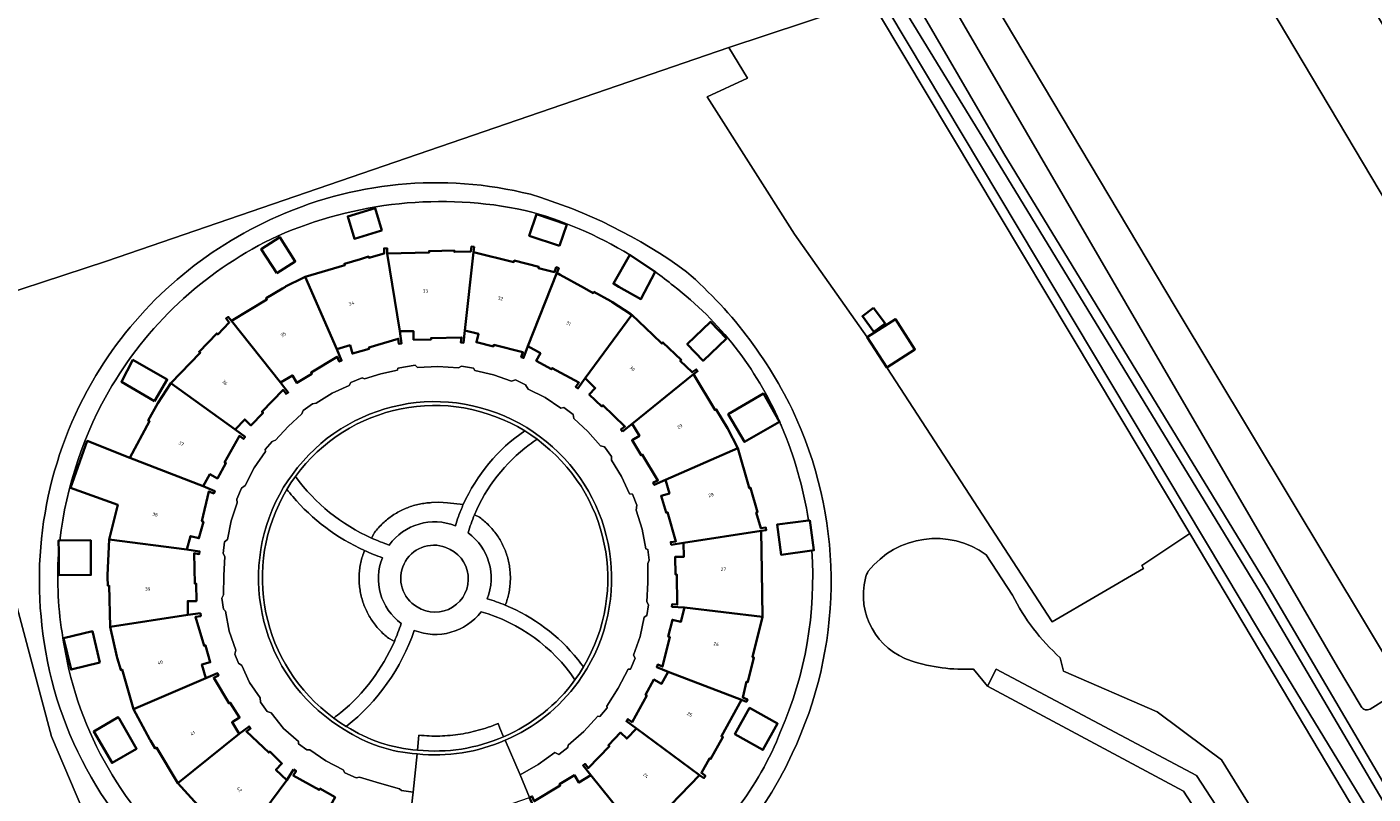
# Model space of a CAD drawing. Header units: metres. Extents: x 201541 to 204988, y 387833 to 394342.
# Tile 80 of 214: x 204094 to 204234, y 390108 to 390188. Entities that reach past the tile are written whole.
import ezdxf
from ezdxf.enums import TextEntityAlignment as Align

# ---------------------------------------------------------------- set-up
doc = ezdxf.new("R2010")
doc.units = ezdxf.units.M
for name, color, linetype, lineweight in [('B-WE-GR-BEPLANTING_CULTUUR_BODEMBEDEKKER-GV', 90, 'Continuous', 18), ('B-WE-GR-BOS_LOOF-GV', 40, 'Continuous', 13), ('B-WE-GR-BOUWLAND-GV', 80, 'Continuous', 13), ('B-WE-GR-GRAS-GV', 60, 'Continuous', 13), ('B-WE-GR-GROENVOORZIENING-GV', 80, 'Continuous', 18), ('B-WE-OG-BEBOUWING-GV', 7, 'Continuous', 35), ('B-WE-OG-BEBOUWING-T18', 10, 'Continuous', 18), ('B-WE-OG-BEBOUWING_SCHUUR-GV', 7, 'Continuous', 35), ('B-WE-OG-TERREIN_CULTUURSCHEIDING-GV', 7, 'Continuous', 18), ('B-WE-OG-TERREIN_ERF-GV', 7, 'Continuous', 18), ('B-WE-OG-WATER-GV', 130, 'Continuous', 18), ('B-WE-OG-WATER_SLOOT-GV', 120, 'Continuous', 18), ('B-WE-VH-VERHARDING_ASFALT-GV', 252, 'Continuous', 18), ('B-WE-VH-VERHARDING_BETONSTRAATSTEEN-GV', 252, 'Continuous', 18), ('B-WE-VH-VERHARDING_GRASBETONSTEEN-GV', 70, 'Continuous', 18), ('B-WE-VH-VERHARDING_PUIN-GV', 252, 'Continuous', 18)]:
    doc.layers.add(name, color=color, linetype=linetype, lineweight=lineweight)
doc.styles.add('NLCS-ISO-M200-T18', font='NLCS-ISO.ttf', dxfattribs={"height": 0.36})

msp = doc.modelspace()

# ---------------------------------------------------------------- linework, layer by layer
at = {"layer": 'B-WE-GR-BEPLANTING_CULTUUR_BODEMBEDEKKER-GV'}
for points in [[(204139.593, 390137.892), (204137.944, 390138.056), (204137.491, 390138.095), (204136.962, 390138.116), (204136.299, 390138.084), (204136.135, 390138.075), (204135.982, 390138.064), (204135.818, 390138.049), (204135.665, 390138.031), (204135.502, 390138.009), (204135.339, 390137.984), (204135.178, 390137.955), (204135.026, 390137.925), (204134.866, 390137.89), (204134.716, 390137.854), (204134.557, 390137.812), (204134.409, 390137.77), (204134.252, 390137.722), (204134.096, 390137.67), (204133.941, 390137.615), (204133.797, 390137.561), (204133.644, 390137.5), (204133.502, 390137.44), (204133.352, 390137.373), (204133.213, 390137.307), (204133.066, 390137.234), (204132.92, 390137.158), (204132.776, 390137.078), (204132.643, 390137.001), (204132.502, 390136.916), (204132.372, 390136.834), (204132.235, 390136.743), (204132.108, 390136.655), (204131.975, 390136.559), (204131.844, 390136.46), (204131.714, 390136.358), (204131.596, 390136.261), (204131.471, 390136.154), (204131.356, 390136.051), (204131.235, 390135.939), (204131.125, 390135.832), (204131.009, 390135.716), (204130.895, 390135.597), (204130.784, 390135.475), (204130.683, 390135.359), (204130.577, 390135.233), (204130.481, 390135.113), (204130.38, 390134.983), (204130.282, 390134.851), (204130.067, 390134.393)], [(204142.866, 390135.008), (204142.765, 390135.136), (204142.668, 390135.255), (204142.562, 390135.38), (204142.46, 390135.494), (204142.349, 390135.614), (204142.242, 390135.725), (204142.126, 390135.84), (204142.008, 390135.953), (204141.887, 390136.063), (204141.771, 390136.165), (204141.646, 390136.27), (204141.527, 390136.367), (204141.398, 390136.467), (204141.266, 390136.565), (204140.759, 390136.823)], [(204143.957, 390127.43), (204144.065, 390127.739), (204144.117, 390127.895), (204144.162, 390128.042), (204144.206, 390128.199), (204144.245, 390128.347), (204144.284, 390128.507), (204144.317, 390128.656), (204144.349, 390128.817), (204144.377, 390128.978), (204144.402, 390129.14), (204144.423, 390129.292), (204144.441, 390129.455), (204144.456, 390129.607), (204144.467, 390129.771), (204144.475, 390129.924), (204144.481, 390130.087), (204144.482, 390130.251), (204144.481, 390130.415), (204144.476, 390130.568), (204144.468, 390130.732), (204144.457, 390130.885), (204144.442, 390131.047), (204144.425, 390131.2), (204144.403, 390131.362), (204144.378, 390131.524), (204144.35, 390131.685), (204144.32, 390131.836), (204144.286, 390131.996), (204144.25, 390132.145), (204144.208, 390132.303), (204144.167, 390132.451), (204144.119, 390132.607), (204144.068, 390132.763), (204144.014, 390132.917), (204143.96, 390133.061), (204143.899, 390133.213), (204143.84, 390133.355), (204143.773, 390133.504), (204143.708, 390133.643), (204143.635, 390133.79), (204143.56, 390133.935), (204143.481, 390134.078), (204143.404, 390134.211), (204143.32, 390134.351), (204143.238, 390134.481), (204143.148, 390134.618), (204143.06, 390134.744), (204142.965, 390134.877), (204142.866, 390135.008)], [(204129.334, 390133.096), (204129.208, 390132.794), (204129.155, 390132.638), (204129.109, 390132.491), (204129.062, 390132.333), (204129.022, 390132.185), (204128.982, 390132.025), (204128.948, 390131.875), (204128.914, 390131.714), (204128.884, 390131.553), (204128.857, 390131.391), (204128.836, 390131.238), (204128.816, 390131.075), (204128.8, 390130.922), (204128.787, 390130.758), (204128.777, 390130.604), (204128.771, 390130.44), (204128.768, 390130.275), (204128.768, 390130.111), (204128.771, 390129.957), (204128.778, 390129.793), (204128.788, 390129.639), (204128.802, 390129.475), (204128.818, 390129.322), (204128.838, 390129.159), (204128.862, 390128.996), (204128.889, 390128.834), (204128.917, 390128.683), (204128.951, 390128.522), (204128.986, 390128.372), (204129.026, 390128.213), (204129.067, 390128.064), (204129.114, 390127.906), (204129.164, 390127.75), (204129.217, 390127.594), (204129.27, 390127.45), (204129.33, 390127.297), (204129.388, 390127.154), (204129.454, 390127.003), (204129.519, 390126.864), (204129.591, 390126.716), (204129.666, 390126.57), (204129.744, 390126.425), (204129.82, 390126.291), (204129.903, 390126.149), (204129.985, 390126.019), (204130.074, 390125.881), (204130.161, 390125.753), (204130.256, 390125.619), (204130.354, 390125.487), (204130.454, 390125.357), (204130.551, 390125.237), (204130.657, 390125.112), (204130.759, 390124.996), (204130.87, 390124.875), (204130.976, 390124.763), (204131.092, 390124.646), (204131.21, 390124.532), (204131.33, 390124.421), (204131.445, 390124.318), (204131.57, 390124.211), (204131.69, 390124.114), (204131.819, 390124.013), (204131.95, 390123.914), (204132.427, 390123.652)], [(204143.771, 390113.755), (204143.374, 390114.654), (204143.199, 390115.125), (204142.95, 390115.023), (204142.7, 390114.925), (204142.44, 390114.829), (204142.187, 390114.739), (204141.932, 390114.653), (204141.676, 390114.572), (204141.411, 390114.492), (204141.152, 390114.419), (204140.892, 390114.35), (204140.632, 390114.285), (204140.362, 390114.223), (204140.099, 390114.166), (204139.835, 390114.114), (204139.571, 390114.067), (204139.297, 390114.022), (204139.031, 390113.983), (204138.765, 390113.948), (204138.498, 390113.917), (204138.222, 390113.89), (204137.955, 390113.868), (204137.686, 390113.85), (204137.418, 390113.837), (204137.141, 390113.828), (204136.872, 390113.823), (204136.604, 390113.823), (204136.335, 390113.827), (204136.058, 390113.835), (204135.789, 390113.848), (204135.521, 390113.865), (204135.253, 390113.887), (204134.977, 390113.913), (204134.84, 390112.363)]]:
    msp.add_lwpolyline(points, dxfattribs=at)
for points in [[(204138.767, 390135.685, -0.013225), (204139.084, 390136.638)], [(204139.084, 390136.638, -0.0185259), (204139.593, 390137.892)], [(204140.759, 390136.823, 0.0281235), (204140.091, 390134.946)], [(204131.902, 390133.678, -0.3422593), (204138.767, 390135.685)], [(204130.067, 390134.393, 0.0118858), (204130.951, 390134.022)], [(204130.951, 390134.022, 0.0123261), (204131.902, 390133.678)], [(204140.091, 390134.946, -0.3438199), (204142.065, 390128.095)], [(204131.18, 390132.358, -0.023165), (204129.334, 390133.096)], [(204137.784, 390133.424, 0.9254024), (204134.795, 390127.244)], [(204134.795, 390127.244, 1.1248905), (204137.784, 390133.424)], [(204133.135, 390125.525, -0.3414894), (204131.18, 390132.358)], [(204142.065, 390128.095, -0.0266373), (204143.957, 390127.43)], [(204132.427, 390123.652, 0.0254253), (204133.135, 390125.525)], [(204134.84, 390112.363, 0.1300726), (204143.771, 390113.755)]]:
    msp.add_lwpolyline(points, format="xyb", dxfattribs=at)
at = {"layer": 'B-WE-GR-BOS_LOOF-GV'}
msp.add_lwpolyline([(204092.963, 389989.487), (204115.961, 389994.757), (204110.573, 390013.227), (204108.726, 390022.298), (204126.293, 390031.892), (204129.986, 390022.516), (204136.322, 390025.772), (204135.833, 390027.933), (204150.778, 390032.194), (204139.217, 390078.125), (204108.038, 390070.901), (204104.517, 390085.873), (204108.341, 390086.66), (204096.791, 390113.782), (204090.601, 390136.962)], dxfattribs=at)
at = {"layer": 'B-WE-GR-BOUWLAND-GV'}
msp.add_lwpolyline([(204087.075, 390158.112), (204102.516, 390163.185), (204167.191, 390185.39), (204179.021, 390189.318), (204179.91, 390189.664), (204155.61, 390228.38)], dxfattribs=at)
at = {"layer": 'B-WE-GR-GRAS-GV'}
msp.add_lwpolyline([(204238.082, 390212.56), (204203.955, 390257.146), (204168.434, 390234.246), (204213.559, 390158.443), (204237.347, 390118.85), (204238.527, 390116.96), (204259.398, 390129.114), (204222.515, 390191.132), (204230.294, 390195.842), (204277.02, 390118.081), (204291.029, 390119.668), (204296.467, 390118.517), (204313.254, 390130.503), (204246.063, 390208.806), (204245.62, 390208.377), (204241.271, 390204.313), (204240.062, 390205.597), (204239.557, 390205.149), (204239.454, 390205.274), (204235.285, 390210.33)], close=True, dxfattribs=at)
at = {"layer": 'B-WE-GR-GROENVOORZIENING-GV'}
for points in [[(204232.877, 390116.898), (204230.428, 390121.017), (204163.079, 390236.755), (204160.086, 390234.806)], [(204164.131, 390228.777), (204195.742, 390174.373), (204223.272, 390129.217), (204245.675, 390091.091), (204252.942, 390078.121), (204260.509, 390066.351), (204261.459, 390064.873), (204262.086, 390065.329), (204267.471, 390069.847)], [(204235.335, 390114.155), (204238.892, 390116.376), (204238.527, 390116.96), (204237.347, 390118.85), (204233.796, 390116.633)]]:
    msp.add_lwpolyline(points, dxfattribs=at)
msp.add_lwpolyline([(204233.796, 390116.633, -0.445357), (204232.877, 390116.898)], format="xyb", dxfattribs=at)
at = {"layer": 'B-WE-OG-BEBOUWING-GV'}
for points in [[(204131.141, 390166.375), (204130.443, 390168.69), (204127.581, 390167.826), (204128.28, 390165.512), (204130.98, 390166.327)], [(204149.581, 390164.763), (204150.336, 390167), (204147.194, 390168.061), (204146.439, 390165.824)], [(204120.203, 390161.935), (204122.128, 390163.163), (204120.529, 390165.668), (204118.605, 390164.441)], [(204133.001, 390155.899), (204134.407, 390155.908), (204134.423, 390155.008), (204136.249, 390155.04), (204136.246, 390155.19), (204139.411, 390155.262), (204139.348, 390154.726), (204139.612, 390154.695), (204139.764, 390155.986), (204140.637, 390164.131), (204140.717, 390164.655), (204140.441, 390164.697), (204140.361, 390164.173), (204138.667, 390164.136), (204138.663, 390164.286), (204136.035, 390164.228), (204136.038, 390164.079), (204131.688, 390163.985)], [(204133.001, 390155.899), (204131.688, 390163.985), (204131.677, 390164.515), (204131.362, 390164.508), (204131.374, 390163.978), (204129.788, 390163.511), (204129.746, 390163.654), (204128.901, 390163.405), (204127.247, 390162.917), (204127.29, 390162.774), (204123.154, 390161.555), (204126.437, 390154.045), (204127.826, 390154.439), (204128.075, 390153.574), (204129.824, 390154.077), (204129.783, 390154.221), (204132.829, 390155.112), (204132.895, 390154.576), (204133.161, 390154.609)], [(204149.053, 390162.053), (204147.396, 390162.462), (204147.432, 390162.607), (204144.876, 390163.238), (204144.84, 390163.093), (204140.637, 390164.131), (204139.764, 390155.986), (204141.166, 390155.635), (204140.95, 390154.761), (204142.717, 390154.325), (204142.753, 390154.471), (204145.79, 390153.722), (204145.606, 390153.214), (204145.86, 390153.122), (204146.303, 390154.344), (204149.299, 390161.952), (204149.5, 390162.442), (204149.254, 390162.543)], [(204155.762, 390160.521), (204158.043, 390159.237), (204159.526, 390162.076), (204156.898, 390163.829), (204155.191, 390160.843)], [(204152.267, 390151.01), (204157.098, 390157.609), (204156.986, 390157.683), (204155.033, 390158.963), (204154.915, 390159.028), (204153.167, 390159.99), (204153.095, 390159.859), (204152.166, 390160.371), (204149.654, 390161.756), (204149.299, 390161.952), (204146.303, 390154.344), (204147.602, 390153.612), (204147.164, 390152.826), (204148.753, 390151.941), (204148.826, 390152.072), (204151.596, 390150.56), (204151.276, 390150.125), (204151.498, 390149.962)], [(204115.49, 390156.971), (204120.609, 390150.572), (204121.832, 390151.299), (204122.3, 390150.53), (204123.861, 390151.479), (204123.783, 390151.607), (204126.488, 390153.241), (204126.7, 390152.744), (204126.948, 390152.85), (204126.437, 390154.045), (204123.154, 390161.555), (204122.948, 390161.452), (204121.134, 390160.547), (204121.102, 390160.528), (204120.81, 390160.352), (204119.108, 390159.326), (204119.185, 390159.198)], [(204156.123, 390145.47), (204157.138, 390146.283), (204163.495, 390151.438), (204163.932, 390151.738), (204163.797, 390151.935), (204163.36, 390151.635), (204162.133, 390152.805), (204162.237, 390152.914), (204160.336, 390154.728), (204160.232, 390154.619), (204159.292, 390155.516), (204157.098, 390157.609), (204152.267, 390151.01), (204153.303, 390149.992), (204152.683, 390149.34), (204153.999, 390148.089), (204154.102, 390148.198), (204156.379, 390146.014), (204155.958, 390145.676)], [(204115.873, 390145.694), (204116.879, 390146.73), (204117.53, 390146.109), (204118.78, 390147.419), (204118.671, 390147.523), (204120.858, 390149.805), (204121.186, 390149.376), (204121.4, 390149.54), (204120.609, 390150.572), (204115.49, 390156.971), (204115.161, 390157.387), (204114.937, 390157.21), (204115.267, 390156.793), (204114.08, 390155.56), (204113.971, 390155.664), (204112.147, 390153.769), (204112.255, 390153.665), (204109.214, 390150.506)], [(204166.934, 390155.146), (204165.285, 390156.879), (204162.851, 390154.564), (204164.5, 390152.831)], [(204183.59, 390152.116), (204186.518, 390154.003), (204184.488, 390157.154), (204181.56, 390155.268)], [(204107.507, 390148.625), (204108.83, 390150.871), (204105.258, 390152.923), (204104.065, 390150.652)], [(204157.138, 390146.283), (204157.896, 390145.03), (204157.125, 390144.567), (204158.061, 390143.009), (204158.19, 390143.086), (204159.811, 390140.388), (204159.319, 390140.165), (204159.428, 390139.924), (204160.612, 390140.46), (204168.098, 390143.737), (204167.049, 390145.821), (204165.874, 390147.774), (204165.745, 390147.697), (204163.495, 390151.438)], [(204112.565, 390139.779), (204113.264, 390141.04), (204114.052, 390140.606), (204114.926, 390142.193), (204114.795, 390142.265), (204116.325, 390145.027), (204116.758, 390144.705), (204116.917, 390144.919), (204115.873, 390145.694), (204109.214, 390150.506), (204107.84, 390148.429), (204106.861, 390146.615), (204106.992, 390146.543), (204104.936, 390142.734)], [(204172.453, 390146.479), (204170.767, 390149.426), (204167.111, 390147.269), (204168.809, 390144.392)], [(204112.565, 390139.779), (204104.936, 390142.734), (204100.52, 390144.505), (204098.772, 390139.623), (204103.696, 390137.86), (204102.806, 390134.254), (204110.879, 390133.205), (204111.253, 390134.606), (204112.122, 390134.374), (204112.585, 390136.106), (204112.44, 390136.145), (204113.169, 390139.247), (204113.669, 390139.043), (204113.769, 390139.288)], [(204162.472, 390133.918), (204170.525, 390135.161), (204171.052, 390135.215), (204171.023, 390135.497), (204170.496, 390135.443), (204170.029, 390137.058), (204170.173, 390137.099), (204169.442, 390139.627), (204169.298, 390139.585), (204169.248, 390139.758), (204168.098, 390143.737), (204160.612, 390140.46), (204161.01, 390139.043), (204160.147, 390138.789), (204160.658, 390137.051), (204160.802, 390137.093), (204161.679, 390134.061), (204161.146, 390133.976), (204161.188, 390133.713)], [(204175.604, 390136.262), (204175.444, 390136.241), (204172.187, 390135.807), (204172.605, 390132.672), (204175.793, 390133.097), (204176.021, 390133.127)], [(204097.675, 390134.158), (204097.547, 390134.157), (204097.553, 390132.965), (204097.565, 390130.554), (204100.899, 390130.571), (204100.881, 390134.173)], [(204110.966, 390126.415), (204110.96, 390127.855), (204111.86, 390127.859), (204111.851, 390129.659), (204111.701, 390129.658), (204111.625, 390132.819), (204112.159, 390132.74), (204112.199, 390133.012), (204110.879, 390133.205), (204102.806, 390134.254), (204102.634, 390130.554), (204102.626, 390130.386), (204102.646, 390129.453), (204102.796, 390129.456), (204102.887, 390125.167)], [(204170.618, 390130.949), (204170.525, 390135.161), (204162.472, 390133.918), (204162.492, 390132.45), (204161.592, 390132.435), (204161.623, 390130.62), (204161.773, 390130.623), (204161.827, 390127.489), (204161.288, 390127.525), (204161.27, 390127.258), (204162.567, 390127.171), (204170.683, 390126.222)], [(204162.567, 390127.171), (204162.196, 390125.7), (204161.322, 390125.916), (204160.888, 390124.159), (204161.034, 390124.123), (204160.287, 390121.043), (204159.789, 390121.253), (204159.682, 390120.999), (204160.88, 390120.494), (204168.508, 390117.574), (204169.008, 390117.388), (204169.107, 390117.633), (204168.616, 390117.832), (204169.023, 390119.485), (204169.169, 390119.449), (204169.793, 390121.982), (204169.647, 390122.018), (204170.683, 390126.222)], [(204112.27, 390126.58), (204110.966, 390126.415), (204102.887, 390125.167), (204103.601, 390122.076), (204103.632, 390121.969), (204103.998, 390120.696), (204104.143, 390120.738), (204105.332, 390116.609), (204112.848, 390119.848), (204112.43, 390121.256), (204113.297, 390121.498), (204112.808, 390123.251), (204112.664, 390123.211), (204111.77, 390126.23), (204112.306, 390126.299)], [(204101.839, 390121.455), (204101.05, 390124.721), (204098.047, 390123.995), (204098.836, 390120.73)], [(204112.848, 390119.848), (204105.332, 390116.609), (204107.038, 390113.449), (204107.078, 390113.375), (204107.577, 390112.546), (204107.706, 390112.623), (204109.926, 390108.929), (204116.299, 390114.041), (204115.573, 390115.263), (204116.339, 390115.736), (204115.377, 390117.294), (204115.249, 390117.215), (204113.658, 390119.891), (204114.153, 390120.106), (204114.04, 390120.366)], [(204160.88, 390120.494), (204160.184, 390119.261), (204159.395, 390119.694), (204158.522, 390118.105), (204158.653, 390118.033), (204157.129, 390115.276), (204156.688, 390115.588), (204156.534, 390115.37), (204157.596, 390114.62), (204164.134, 390109.767), (204164.59, 390109.455), (204164.752, 390109.677), (204164.327, 390109.996), (204165.162, 390111.5), (204165.284, 390111.432), (204166.556, 390113.724), (204166.415, 390113.801), (204168.508, 390117.574)], [(204103.828, 390115.635), (204103.744, 390115.779), (204101.203, 390114.304), (204103.103, 390111.03), (204105.644, 390112.505)], [(204167.8, 390114.015), (204170.723, 390112.385), (204172.249, 390115.12), (204169.326, 390116.75)], [(204116.299, 390114.041), (204109.926, 390108.929), (204111.66, 390107.036), (204111.86, 390106.818), (204113.104, 390105.617), (204113.209, 390105.724), (204116.381, 390102.661), (204121.261, 390109.243), (204120.121, 390110.315), (204120.753, 390110.955), (204119.483, 390112.209), (204119.378, 390112.102), (204117.063, 390114.292), (204117.493, 390114.619), (204117.333, 390114.829)], [(204157.596, 390114.62), (204156.572, 390113.559), (204155.922, 390114.182), (204154.667, 390112.873), (204154.775, 390112.769), (204152.58, 390110.501), (204152.239, 390110.92), (204152.035, 390110.754), (204152.856, 390109.746), (204157.987, 390103.355), (204158.317, 390102.94), (204158.527, 390103.106), (204158.167, 390103.528), (204159.352, 390104.768), (204159.461, 390104.664), (204160.382, 390105.627), (204161.274, 390106.56), (204161.165, 390106.664), (204164.134, 390109.767)], [(204121.966, 390110.335), (204121.261, 390109.243), (204116.381, 390102.661), (204114.066, 390098.341), (204117.022, 390096.637), (204118.753, 390099.641), (204119.608, 390099.148), (204120.287, 390100.308), (204120.36, 390100.44), (204124.216, 390098.334), (204127.146, 390105.958), (204125.829, 390106.688), (204126.271, 390107.472), (204124.699, 390108.358), (204124.625, 390108.227), (204121.916, 390109.724), (204122.209, 390110.178)], [(204150.226, 390098.81), (204152.704, 390099.978), (204154.365, 390100.985), (204154.287, 390101.113), (204157.987, 390103.355), (204152.856, 390109.746), (204151.596, 390108.982), (204151.13, 390109.752), (204149.585, 390108.818), (204149.663, 390108.69), (204146.969, 390107.046), (204146.75, 390107.551), (204146.482, 390107.441)]]:
    msp.add_lwpolyline(points, close=True, dxfattribs=at)
at = {"layer": 'B-WE-OG-BEBOUWING_SCHUUR-GV'}
msp.add_lwpolyline([(204182.225, 390158.32), (204181.06, 390157.459), (204182.259, 390155.837), (204183.424, 390156.698)], close=True, dxfattribs=at)
at = {"layer": 'B-WE-OG-TERREIN_CULTUURSCHEIDING-GV'}
for points in [[(204257.048, 390061.96), (204257.891, 390062.631), (204249.496, 390076.989), (204221.567, 390124.01), (204215.062, 390134.889), (204210.083, 390131.547), (204210.27, 390131.231), (204200.774, 390125.703), (204183.59, 390152.116), (204181.56, 390155.268), (204173.985, 390165.995), (204164.919, 390180.26), (204169.133, 390182.199), (204167.191, 390185.39), (204102.516, 390163.185), (204087.075, 390158.112), (204090.601, 390136.962), (204096.791, 390113.782), (204108.341, 390086.66), (204128.19, 390089.956)], [(204130.067, 390134.393), (204130.282, 390134.851), (204130.38, 390134.983), (204130.481, 390135.113), (204130.577, 390135.233), (204130.683, 390135.359), (204130.784, 390135.475), (204130.895, 390135.597), (204131.009, 390135.716), (204131.125, 390135.832), (204131.235, 390135.939), (204131.356, 390136.051), (204131.471, 390136.154), (204131.596, 390136.261), (204131.714, 390136.358), (204131.844, 390136.46), (204131.975, 390136.559), (204132.108, 390136.655), (204132.235, 390136.743), (204132.372, 390136.834), (204132.502, 390136.916), (204132.643, 390137.001), (204132.776, 390137.078), (204132.92, 390137.158), (204133.066, 390137.234), (204133.213, 390137.307), (204133.352, 390137.373), (204133.502, 390137.44), (204133.644, 390137.5), (204133.797, 390137.561), (204133.941, 390137.615), (204134.096, 390137.67), (204134.252, 390137.722), (204134.409, 390137.77), (204134.557, 390137.812), (204134.716, 390137.854), (204134.866, 390137.89), (204135.026, 390137.925), (204135.178, 390137.955), (204135.339, 390137.984), (204135.502, 390138.009), (204135.665, 390138.031), (204135.818, 390138.049), (204135.982, 390138.064), (204136.135, 390138.075), (204136.299, 390138.084), (204136.962, 390138.116), (204137.491, 390138.095), (204137.944, 390138.056), (204139.593, 390137.892)], [(204140.759, 390136.823), (204141.266, 390136.565), (204141.398, 390136.467), (204141.527, 390136.367), (204141.646, 390136.27), (204141.771, 390136.165), (204141.887, 390136.063), (204142.008, 390135.953), (204142.126, 390135.84), (204142.242, 390135.725), (204142.349, 390135.614), (204142.46, 390135.494), (204142.562, 390135.38), (204142.668, 390135.255), (204142.765, 390135.136), (204142.866, 390135.008), (204142.965, 390134.877), (204143.06, 390134.744), (204143.148, 390134.618), (204143.238, 390134.481), (204143.32, 390134.351), (204143.404, 390134.211), (204143.481, 390134.078), (204143.56, 390133.935), (204143.635, 390133.79), (204143.708, 390133.643), (204143.773, 390133.504), (204143.84, 390133.355), (204143.899, 390133.213), (204143.96, 390133.061), (204144.014, 390132.917), (204144.068, 390132.763), (204144.119, 390132.607), (204144.167, 390132.451), (204144.208, 390132.303), (204144.25, 390132.145), (204144.286, 390131.996), (204144.32, 390131.836), (204144.35, 390131.685), (204144.378, 390131.524), (204144.403, 390131.362), (204144.425, 390131.2), (204144.442, 390131.047), (204144.457, 390130.885), (204144.468, 390130.732), (204144.476, 390130.568), (204144.481, 390130.415), (204144.482, 390130.251), (204144.481, 390130.087), (204144.475, 390129.924), (204144.467, 390129.771), (204144.456, 390129.607), (204144.441, 390129.455), (204144.423, 390129.292), (204144.402, 390129.14), (204144.377, 390128.978), (204144.349, 390128.817), (204144.317, 390128.656), (204144.284, 390128.507), (204144.245, 390128.347), (204144.206, 390128.199), (204144.162, 390128.042), (204144.117, 390127.895), (204144.065, 390127.739), (204143.957, 390127.43)], [(204132.427, 390123.652), (204131.95, 390123.914), (204131.819, 390124.013), (204131.69, 390124.114), (204131.57, 390124.211), (204131.445, 390124.318), (204131.33, 390124.421), (204131.21, 390124.532), (204131.092, 390124.646), (204130.976, 390124.763), (204130.87, 390124.875), (204130.759, 390124.996), (204130.657, 390125.112), (204130.551, 390125.237), (204130.454, 390125.357), (204130.354, 390125.487), (204130.256, 390125.619), (204130.161, 390125.753), (204130.074, 390125.881), (204129.985, 390126.019), (204129.903, 390126.149), (204129.82, 390126.291), (204129.744, 390126.425), (204129.666, 390126.57), (204129.591, 390126.716), (204129.519, 390126.864), (204129.454, 390127.003), (204129.388, 390127.154), (204129.33, 390127.297), (204129.27, 390127.45), (204129.217, 390127.594), (204129.164, 390127.75), (204129.114, 390127.906), (204129.067, 390128.064), (204129.026, 390128.213), (204128.986, 390128.372), (204128.951, 390128.522), (204128.917, 390128.683), (204128.889, 390128.834), (204128.862, 390128.996), (204128.838, 390129.159), (204128.818, 390129.322), (204128.802, 390129.475), (204128.788, 390129.639), (204128.778, 390129.793), (204128.771, 390129.957), (204128.768, 390130.111), (204128.768, 390130.275), (204128.771, 390130.44), (204128.777, 390130.604), (204128.787, 390130.758), (204128.8, 390130.922), (204128.816, 390131.075), (204128.836, 390131.238), (204128.857, 390131.391), (204128.884, 390131.553), (204128.914, 390131.714), (204128.948, 390131.875), (204128.982, 390132.025), (204129.022, 390132.185), (204129.062, 390132.333), (204129.109, 390132.491), (204129.155, 390132.638), (204129.208, 390132.794), (204129.334, 390133.096)], [(204193.922, 390132.665), (204196.638, 390128.461)], [(204201.614, 390121.96), (204201.936, 390120.555), (204211.679, 390116.326), (204216.754, 390112.553), (204218.365, 390111.343), (204247.819, 390063.781)], [(204244.91, 390060.336), (204243.545, 390062.795), (204241.681, 390061.76), (204229.716, 390083.479), (204225.851, 390090.503), (204214.41, 390108.08), (204194.062, 390119.01), (204192.603, 390120.785)], [(204134.84, 390112.363), (204134.977, 390113.913), (204135.253, 390113.887), (204135.521, 390113.865), (204135.789, 390113.848), (204136.058, 390113.835), (204136.335, 390113.827), (204136.604, 390113.823), (204136.872, 390113.823), (204137.141, 390113.828), (204137.418, 390113.837), (204137.686, 390113.85), (204137.955, 390113.868), (204138.222, 390113.89), (204138.498, 390113.917), (204138.765, 390113.948), (204139.031, 390113.983), (204139.297, 390114.022), (204139.571, 390114.067), (204139.835, 390114.114), (204140.099, 390114.166), (204140.362, 390114.223), (204140.632, 390114.285), (204140.892, 390114.35), (204141.152, 390114.419), (204141.411, 390114.492), (204141.676, 390114.572), (204141.932, 390114.653), (204142.187, 390114.739), (204142.44, 390114.829), (204142.7, 390114.925), (204142.95, 390115.023), (204143.199, 390115.125), (204143.374, 390114.654), (204143.771, 390113.755)]]:
    msp.add_lwpolyline(points, dxfattribs=at)
for points in [[(204119.566, 390167.498, -0.1724301), (204146.563, 390170.131)], [(204146.563, 390170.131, -0.0859342), (204162.796, 390162.066)], [(204101.409, 390151.294, -0.1506049), (204119.566, 390167.498)], [(204162.796, 390162.066, -0.1079755), (204174.257, 390146.698)], [(204096.054, 390123.537, -0.1757602), (204101.409, 390151.294)], [(204145.968, 390145.545, 0.3921857), (204122.155, 390140.786)], [(204174.257, 390146.698, -0.2184671), (204173.758, 390111.997)], [(204139.593, 390137.892, -0.1373519), (204145.968, 390145.545)], [(204146.45, 390144.1, 0.1332758), (204140.759, 390136.823)], [(204147.252, 390144.665, 0.0133705), (204146.45, 390144.1)], [(204152.071, 390121.011, 0.3872076), (204147.252, 390144.665)], [(204122.155, 390140.786, 0.1300312), (204130.067, 390134.393)], [(204121.26, 390139.466, 0.3885107), (204126.141, 390115.7)], [(204121.867, 390138.721, -0.0112643), (204121.26, 390139.466)], [(204129.334, 390133.096, -0.1099423), (204121.867, 390138.721)], [(204181.668, 390130.955, -0.4011078), (204193.922, 390132.665)], [(204186.134, 390121.635, -0.3931958), (204181.362, 390130.222)], [(204181.362, 390130.222, -0.0715681), (204181.668, 390130.955)], [(204196.638, 390128.461, 0.0931537), (204201.614, 390121.96)], [(204143.957, 390127.43, -0.1268792), (204151.482, 390121.787)], [(204141.448, 390126.749, -0.3364161), (204134.491, 390124.808)], [(204151.195, 390119.66, 0.1763019), (204141.448, 390126.749)], [(204134.491, 390124.808, -0.1442969), (204127.437, 390114.832)], [(204112.166, 390097.157, -0.2037444), (204096.054, 390123.537)], [(204126.877, 390116.281, 0.1175918), (204132.427, 390123.652)], [(204151.482, 390121.787, -0.0131117), (204152.071, 390121.011)], [(204192.603, 390120.785, -0.0921055), (204186.134, 390121.635)], [(204143.771, 390113.755, 0.1348206), (204151.195, 390119.66)], [(204126.141, 390115.7, 0.0122041), (204126.877, 390116.281)], [(204127.437, 390114.832, 0.1269147), (204134.84, 390112.363)], [(204173.758, 390111.997, -0.1293957), (204162.501, 390098.076)]]:
    msp.add_lwpolyline(points, format="xyb", dxfattribs=at)
at = {"layer": 'B-WE-OG-TERREIN_ERF-GV'}
for points in [[(204281.399, 390082.632), (204281.839, 390082.965), (204294.765, 390093.786), (204301.711, 390099.427), (204302.462, 390100.037), (204311.037, 390107.921), (204328.417, 390124.986), (204343.102, 390139.405), (204343.446, 390139.743), (204343.268, 390139.76), (204339.297, 390141.159), (204333.379, 390143.12), (204295.741, 390157.5), (204289.672, 390160.738), (204285.064, 390165.905), (204247.154, 390210.268), (204203.187, 390262.871), (204163.079, 390236.755), (204230.428, 390121.017), (204232.877, 390116.898)], [(204233.796, 390116.633), (204237.347, 390118.85), (204213.559, 390158.443), (204168.434, 390234.246), (204203.955, 390257.146), (204238.082, 390212.56), (204240.406, 390214.412), (204244.559, 390209.582), (204244.484, 390209.516), (204245.62, 390208.377), (204246.063, 390208.806), (204313.254, 390130.503), (204296.467, 390118.517), (204291.029, 390119.668), (204277.02, 390118.081), (204230.294, 390195.842), (204222.515, 390191.132), (204259.398, 390129.114), (204238.527, 390116.96)], [(204111.66, 390107.036), (204109.926, 390108.929), (204107.706, 390112.623), (204107.577, 390112.546), (204107.078, 390113.375), (204107.038, 390113.449), (204105.332, 390116.609), (204104.143, 390120.738), (204103.998, 390120.696), (204103.632, 390121.969), (204103.601, 390122.076), (204102.887, 390125.167), (204102.796, 390129.456), (204102.646, 390129.453), (204102.626, 390130.386), (204102.634, 390130.554), (204102.806, 390134.254), (204103.696, 390137.86), (204098.772, 390139.623), (204100.52, 390144.505), (204104.936, 390142.734), (204106.992, 390146.543), (204106.861, 390146.615), (204107.84, 390148.429), (204109.214, 390150.506), (204112.255, 390153.665), (204112.147, 390153.769), (204113.971, 390155.664), (204114.08, 390155.56), (204115.267, 390156.793), (204114.937, 390157.21), (204115.161, 390157.387), (204115.49, 390156.971), (204119.185, 390159.198), (204119.108, 390159.326), (204120.81, 390160.352), (204121.102, 390160.528), (204121.134, 390160.547), (204122.948, 390161.452), (204123.154, 390161.555), (204127.29, 390162.774), (204127.247, 390162.917), (204128.901, 390163.405), (204129.746, 390163.654), (204129.788, 390163.511), (204131.374, 390163.978), (204131.362, 390164.508), (204131.677, 390164.515), (204131.688, 390163.985), (204136.038, 390164.079), (204136.035, 390164.228), (204138.663, 390164.286), (204138.667, 390164.136), (204140.361, 390164.173), (204140.441, 390164.697), (204140.717, 390164.655), (204140.637, 390164.131), (204144.84, 390163.093), (204144.876, 390163.238), (204147.432, 390162.607), (204147.396, 390162.462), (204149.053, 390162.053), (204149.254, 390162.543), (204149.5, 390162.442), (204149.299, 390161.952), (204149.654, 390161.756), (204152.166, 390160.371), (204153.095, 390159.859), (204153.167, 390159.99), (204154.915, 390159.028), (204155.033, 390158.963), (204156.986, 390157.683), (204157.098, 390157.609), (204159.292, 390155.516), (204160.232, 390154.619), (204160.336, 390154.728), (204162.237, 390152.914), (204162.133, 390152.805), (204163.36, 390151.635), (204163.797, 390151.935), (204163.932, 390151.738), (204163.495, 390151.438)], [(204159.526, 390162.076), (204158.043, 390159.237), (204155.762, 390160.521), (204155.191, 390160.843), (204156.898, 390163.829)], [(204146.969, 390107.046), (204149.663, 390108.69), (204149.585, 390108.818), (204151.13, 390109.752), (204151.596, 390108.982), (204152.856, 390109.746), (204152.035, 390110.754), (204152.239, 390110.92), (204152.58, 390110.501), (204154.775, 390112.769), (204154.667, 390112.873), (204155.922, 390114.182), (204156.572, 390113.559), (204157.596, 390114.62), (204156.534, 390115.37), (204156.688, 390115.588), (204157.129, 390115.276), (204158.653, 390118.033), (204158.522, 390118.105), (204159.395, 390119.694), (204160.184, 390119.261), (204160.88, 390120.494), (204159.682, 390120.999), (204159.789, 390121.253), (204160.287, 390121.043), (204161.034, 390124.123), (204160.888, 390124.159), (204161.322, 390125.916), (204162.196, 390125.7), (204162.567, 390127.171), (204161.27, 390127.258), (204161.288, 390127.525), (204161.827, 390127.489), (204161.773, 390130.623), (204161.623, 390130.62), (204161.592, 390132.435), (204162.492, 390132.45), (204162.472, 390133.918), (204161.188, 390133.713), (204161.146, 390133.976), (204161.679, 390134.061), (204160.802, 390137.093), (204160.658, 390137.051), (204160.147, 390138.789), (204161.01, 390139.043), (204160.612, 390140.46), (204159.428, 390139.924), (204159.319, 390140.165), (204159.811, 390140.388), (204158.19, 390143.086), (204158.061, 390143.009), (204157.125, 390144.567), (204157.896, 390145.03), (204157.138, 390146.283), (204156.123, 390145.47), (204155.958, 390145.676), (204156.379, 390146.014), (204154.102, 390148.198), (204153.999, 390148.089), (204152.683, 390149.34), (204153.303, 390149.992), (204152.267, 390151.01), (204151.498, 390149.962), (204151.276, 390150.125), (204151.596, 390150.56), (204148.826, 390152.072), (204148.753, 390151.941), (204147.164, 390152.826), (204147.602, 390153.612), (204146.303, 390154.344), (204145.86, 390153.122), (204145.606, 390153.214), (204145.79, 390153.722), (204142.753, 390154.471), (204142.717, 390154.325), (204140.95, 390154.761), (204141.166, 390155.635), (204139.764, 390155.986), (204139.612, 390154.695), (204139.348, 390154.726), (204139.411, 390155.262), (204136.246, 390155.19), (204136.249, 390155.04), (204134.423, 390155.008), (204134.407, 390155.908), (204133.001, 390155.899), (204133.161, 390154.609), (204132.895, 390154.576), (204132.829, 390155.112), (204129.783, 390154.221), (204129.824, 390154.077), (204128.075, 390153.574), (204127.826, 390154.439), (204126.437, 390154.045), (204126.948, 390152.85), (204126.7, 390152.744), (204126.488, 390153.241), (204123.783, 390151.607), (204123.861, 390151.479), (204122.3, 390150.53), (204121.832, 390151.299), (204120.609, 390150.572), (204121.4, 390149.54), (204121.186, 390149.376), (204120.858, 390149.805), (204118.671, 390147.523), (204118.78, 390147.419), (204117.53, 390146.109), (204116.879, 390146.73), (204115.873, 390145.694), (204116.917, 390144.919), (204116.758, 390144.705), (204116.325, 390145.027), (204114.795, 390142.265), (204114.926, 390142.193), (204114.052, 390140.606), (204113.264, 390141.04), (204112.565, 390139.779), (204113.769, 390139.288), (204113.669, 390139.043), (204113.169, 390139.247), (204112.44, 390136.145), (204112.585, 390136.106), (204112.122, 390134.374), (204111.253, 390134.606), (204110.879, 390133.205), (204112.199, 390133.012), (204112.159, 390132.74), (204111.625, 390132.819), (204111.701, 390129.658), (204111.851, 390129.659), (204111.86, 390127.859), (204110.96, 390127.855), (204110.966, 390126.415), (204112.27, 390126.58), (204112.306, 390126.299), (204111.77, 390126.23), (204112.664, 390123.211), (204112.808, 390123.251), (204113.297, 390121.498), (204112.43, 390121.256), (204112.848, 390119.848), (204114.04, 390120.366), (204114.153, 390120.106), (204113.658, 390119.891), (204115.249, 390117.215), (204115.377, 390117.294), (204116.339, 390115.736), (204115.573, 390115.263), (204116.299, 390114.041), (204117.333, 390114.829), (204117.493, 390114.619), (204117.063, 390114.292), (204119.378, 390112.102), (204119.483, 390112.209), (204120.753, 390110.955), (204120.121, 390110.315), (204121.261, 390109.243), (204121.966, 390110.335), (204122.209, 390110.178), (204121.916, 390109.724), (204124.625, 390108.227), (204124.699, 390108.358), (204126.271, 390107.472)], [(204134.114, 390105.592), (204134.38, 390107.998), (204133.16, 390108.17), (204132.973, 390108.337), (204130.89, 390108.929), (204128.817, 390109.556), (204128.458, 390109.475), (204127.29, 390110.015), (204127.099, 390110.321), (204125.301, 390111.245), (204123.631, 390112.383), (204123.319, 390112.383), (204122.482, 390113.022), (204122.47, 390113.246), (204120.91, 390114.619), (204119.619, 390116.246), (204119.224, 390116.37), (204118.509, 390117.346), (204118.48, 390117.797), (204117.386, 390119.405), (204116.566, 390121.168), (204116.251, 390121.384), (204115.839, 390122.35), (204115.962, 390122.751), (204115.27, 390124.742), (204114.886, 390126.815), (204114.673, 390126.996), (204114.518, 390128.141), (204114.692, 390128.498), (204114.697, 390130.495), (204114.818, 390132.49), (204114.626, 390132.79), (204114.773, 390134.001), (204115.103, 390134.259), (204115.473, 390136.2), (204116.113, 390138.072), (204116.065, 390138.437), (204116.563, 390139.58), (204116.914, 390139.859), (204117.856, 390141.694), (204119.046, 390143.382), (204118.988, 390143.605), (204119.73, 390144.421), (204120.086, 390144.562), (204121.387, 390146.005), (204122.831, 390147.307), (204122.966, 390147.662), (204123.911, 390148.361), (204124.3, 390148.432), (204125.963, 390149.456), (204127.738, 390150.273), (204127.921, 390150.583), (204129.074, 390151.045), (204129.325, 390150.956), (204131.01, 390151.485), (204132.738, 390151.851), (204132.802, 390152.054), (204134.585, 390152.379), (204134.828, 390152.14), (204136.961, 390152.217), (204139.093, 390152.103), (204139.387, 390152.252), (204140.646, 390152.057), (204140.8, 390151.813), (204142.721, 390151.365), (204144.583, 390150.711), (204145, 390150.834), (204146.058, 390150.342), (204146.328, 390149.862), (204148.092, 390148.998), (204149.711, 390147.887), (204150.032, 390147.956), (204151.002, 390147.235), (204151.062, 390146.845), (204152.537, 390145.484), (204153.858, 390143.972), (204154.257, 390143.897), (204155, 390142.894), (204154.986, 390142.5), (204156.026, 390140.807), (204156.87, 390139.01), (204157.164, 390138.976), (204157.617, 390137.816), (204157.555, 390137.302), (204158.172, 390135.313), (204158.559, 390133.268), (204158.77, 390133.221), (204158.916, 390132.094), (204158.746, 390131.768), (204158.777, 390129.775), (204158.648, 390127.786), (204158.821, 390127.459), (204158.646, 390126.349), (204158.371, 390126.197), (204157.974, 390124.17), (204157.257, 390122.235), (204157.455, 390121.917), (204156.971, 390120.784), (204156.713, 390120.764), (204155.69, 390118.808), (204154.513, 390116.943), (204154.533, 390116.749), (204153.79, 390115.845), (204153.564, 390115.904), (204152.118, 390114.302), (204150.487, 390112.889), (204150.465, 390112.628), (204149.503, 390111.905), (204149.115, 390112.107), (204147.353, 390110.873), (204145.498, 390109.785), (204146.482, 390107.441)], [(204163.495, 390151.438), (204165.745, 390147.697), (204165.874, 390147.774), (204167.049, 390145.821), (204168.098, 390143.737), (204169.248, 390139.758), (204169.298, 390139.585), (204169.442, 390139.627), (204170.173, 390137.099), (204170.029, 390137.058), (204170.496, 390135.443), (204171.023, 390135.497), (204171.052, 390135.215), (204170.525, 390135.161), (204170.618, 390130.949), (204170.683, 390126.222), (204169.647, 390122.018), (204169.793, 390121.982), (204169.169, 390119.449), (204169.023, 390119.485), (204168.616, 390117.832), (204169.107, 390117.633), (204169.008, 390117.388), (204168.508, 390117.574), (204166.415, 390113.801), (204166.556, 390113.724), (204165.284, 390111.432), (204165.162, 390111.5), (204164.327, 390109.996), (204164.752, 390109.677), (204164.59, 390109.455), (204164.134, 390109.767), (204161.165, 390106.664)], [(204175.793, 390133.097), (204172.605, 390132.672), (204172.187, 390135.807), (204175.444, 390136.241)], [(204097.675, 390134.158), (204100.881, 390134.173), (204100.899, 390130.571), (204097.565, 390130.554), (204097.553, 390132.965), (204097.534, 390132.742)], [(204097.986, 390124.037), (204098.063, 390123.598)]]:
    msp.add_lwpolyline(points, dxfattribs=at)
for points in [[(204215.062, 390134.889), (204182.845, 390188.773), (204181.827, 390190.41), (204179.91, 390189.664), (204179.021, 390189.318), (204167.191, 390185.39), (204169.133, 390182.199), (204164.919, 390180.26), (204173.985, 390165.995), (204181.56, 390155.268), (204184.488, 390157.154), (204186.518, 390154.003), (204183.59, 390152.116), (204200.774, 390125.703), (204210.27, 390131.231), (204210.083, 390131.547)], [(204130.443, 390168.69), (204131.141, 390166.375), (204130.98, 390166.327), (204128.28, 390165.512), (204127.581, 390167.826)], [(204149.581, 390164.763), (204146.439, 390165.824), (204147.194, 390168.061), (204150.336, 390167)], [(204122.128, 390163.163), (204120.203, 390161.935), (204118.605, 390164.441), (204120.529, 390165.668)], [(204166.934, 390155.146), (204164.5, 390152.831), (204162.851, 390154.564), (204165.285, 390156.879)], [(204107.507, 390148.625), (204104.065, 390150.652), (204105.258, 390152.923), (204108.83, 390150.871)], [(204172.453, 390146.479), (204168.809, 390144.392), (204167.111, 390147.269), (204170.767, 390149.426)], [(204101.05, 390124.721), (204101.839, 390121.455), (204098.836, 390120.73), (204098.047, 390123.995)], [(204105.644, 390112.505), (204103.103, 390111.03), (204101.203, 390114.304), (204103.744, 390115.779), (204103.828, 390115.635)], [(204167.8, 390114.015), (204169.326, 390116.75), (204172.249, 390115.12), (204170.723, 390112.385)]]:
    msp.add_lwpolyline(points, close=True, dxfattribs=at)
for points in [[(204146.008, 390168.463, 0.1573409), (204120.299, 390165.792)], [(204156.898, 390163.829, 0.0736266), (204146.008, 390168.463)], [(204120.299, 390165.792, 0.1498198), (204103.088, 390150.224)], [(204161.431, 390160.607, 0.0150279), (204159.526, 390162.076)], [(204172.453, 390146.479, 0.1268071), (204161.431, 390160.607)], [(204103.088, 390150.224, 0.1044478), (204097.675, 390134.158)], [(204172.649, 390146.02, 0.0044722), (204172.453, 390146.479)], [(204175.444, 390136.241, 0.0641114), (204172.649, 390146.02)], [(204097.534, 390132.742, 0.0576498), (204097.986, 390124.037)], [(204172.563, 390114.313, 0.1213706), (204175.793, 390133.097)], [(204098.063, 390123.598, 0.0192742), (204098.623, 390120.731)], [(204098.623, 390120.731, 0.1813147), (204113.408, 390098.667)], [(204232.877, 390116.898, 0.445357), (204233.796, 390116.633)], [(204161.317, 390099.688, 0.141818), (204172.563, 390114.313)]]:
    msp.add_lwpolyline(points, format="xyb", dxfattribs=at)
at = {"layer": 'B-WE-OG-WATER-GV'}
for points in [[(204110.08, 390335.286), (204123.04, 390306.464), (204139.953, 390268.965), (204145.315, 390256.526), (204150.843, 390244.54), (204167.654, 390215.094), (204183.699, 390189.293), (204222.426, 390124.522), (204251.051, 390077.475), (204258.652, 390064.869)], [(204259.808, 390065.618), (204252.07, 390077.632), (204244.807, 390090.593), (204222.414, 390128.703), (204194.883, 390173.862), (204162.377, 390227.004), (204158.068, 390233.703), (204154.213, 390240.402), (204133.737, 390284.956), (204122.996, 390308.739)]]:
    msp.add_lwpolyline(points, dxfattribs=at)
at = {"layer": 'B-WE-OG-WATER_SLOOT-GV'}
for points in [[(204258.652, 390064.869), (204251.051, 390077.475), (204222.426, 390124.522), (204183.699, 390189.293), (204167.654, 390215.094), (204150.843, 390244.54), (204145.315, 390256.526), (204139.953, 390268.965), (204123.04, 390306.464), (204110.08, 390335.286)], [(204111.456, 390335.655), (204122.996, 390308.739), (204133.737, 390284.956), (204154.213, 390240.402), (204158.068, 390233.703), (204162.377, 390227.004), (204194.883, 390173.862), (204222.414, 390128.703), (204244.807, 390090.593), (204252.07, 390077.632), (204259.808, 390065.618)], [(204149.232, 390244.067), (204166.8, 390214.574), (204181.827, 390190.41), (204182.845, 390188.773), (204215.062, 390134.889), (204221.567, 390124.01), (204249.496, 390076.989), (204257.891, 390062.631), (204260.503, 390064.177), (204261.459, 390064.873), (204260.509, 390066.351), (204252.942, 390078.121)], [(204252.942, 390078.121), (204245.675, 390091.091), (204223.272, 390129.217), (204195.742, 390174.373), (204164.131, 390228.777)]]:
    msp.add_lwpolyline(points, dxfattribs=at)
at = {"layer": 'B-WE-VH-VERHARDING_ASFALT-GV'}
for points in [[(204146.563, 390170.131, 0.1724301), (204119.566, 390167.498)], [(204120.299, 390165.792, -0.1573409), (204146.008, 390168.463)], [(204162.796, 390162.066, 0.0859342), (204146.563, 390170.131)], [(204119.566, 390167.498, 0.1506049), (204101.409, 390151.294)], [(204146.008, 390168.463, -0.0736266), (204156.898, 390163.829)], [(204103.088, 390150.224, -0.1498198), (204120.299, 390165.792)], [(204159.526, 390162.076, -0.0150279), (204161.431, 390160.607)], [(204174.257, 390146.698, 0.1079755), (204162.796, 390162.066)], [(204161.431, 390160.607, -0.1268071), (204172.453, 390146.479)], [(204101.409, 390151.294, 0.1757602), (204096.054, 390123.537)], [(204097.675, 390134.158, -0.1044478), (204103.088, 390150.224)], [(204121.831, 390141.021, -0.3922425), (204146.181, 390145.884)], [(204172.453, 390146.479, -0.0044722), (204172.649, 390146.02)], [(204173.758, 390111.997, 0.2184671), (204174.257, 390146.698)], [(204147.488, 390144.988, -0.3872229), (204152.413, 390120.803)], [(204172.649, 390146.02, -0.0641114), (204175.444, 390136.241)], [(204125.908, 390115.375, -0.3885949), (204120.919, 390139.675)], [(204097.986, 390124.037, -0.0576498), (204097.534, 390132.742)], [(204175.793, 390133.097, -0.1213706), (204172.563, 390114.313)], [(204096.054, 390123.537, 0.2037444), (204112.166, 390097.157)], [(204098.623, 390120.731, -0.0192742), (204098.063, 390123.598)], [(204113.408, 390098.667, -0.1813147), (204098.623, 390120.731)], [(204151.521, 390119.429, -0.1347684), (204143.931, 390113.388)], [(204134.798, 390111.965, -0.1266925), (204127.222, 390114.495)], [(204172.563, 390114.313, -0.141818), (204161.317, 390099.688)], [(204162.501, 390098.076, 0.1293957), (204173.758, 390111.997)]]:
    msp.add_lwpolyline(points, format="xyb", dxfattribs=at)
for points in [[(204156.898, 390163.829), (204159.526, 390162.076)], [(204156.87, 390139.01), (204156.026, 390140.807), (204154.986, 390142.5), (204155, 390142.894), (204154.257, 390143.897), (204153.858, 390143.972), (204152.537, 390145.484), (204151.062, 390146.845), (204151.002, 390147.235), (204150.032, 390147.956), (204149.711, 390147.887), (204148.092, 390148.998), (204146.328, 390149.862), (204146.058, 390150.342), (204145, 390150.834), (204144.583, 390150.711), (204142.721, 390151.365), (204140.8, 390151.813), (204140.646, 390152.057), (204139.387, 390152.252), (204139.093, 390152.103), (204136.961, 390152.217), (204134.828, 390152.14), (204134.585, 390152.379), (204132.802, 390152.054), (204132.738, 390151.851), (204131.01, 390151.485), (204129.325, 390150.956), (204129.074, 390151.045), (204127.921, 390150.583), (204127.738, 390150.273), (204125.963, 390149.456), (204124.3, 390148.432), (204123.911, 390148.361), (204122.966, 390147.662), (204122.831, 390147.307), (204121.387, 390146.005), (204120.086, 390144.562), (204119.73, 390144.421), (204118.988, 390143.605), (204119.046, 390143.382), (204117.856, 390141.694), (204116.914, 390139.859), (204116.563, 390139.58), (204116.065, 390138.437), (204116.113, 390138.072), (204115.473, 390136.2), (204115.103, 390134.259), (204114.773, 390134.001), (204114.626, 390132.79), (204114.818, 390132.49), (204114.697, 390130.495), (204114.692, 390128.498), (204114.518, 390128.141), (204114.673, 390126.996), (204114.886, 390126.815), (204115.27, 390124.742), (204115.962, 390122.751), (204115.839, 390122.35), (204116.251, 390121.384), (204116.566, 390121.168), (204117.386, 390119.405), (204118.48, 390117.797), (204118.509, 390117.346), (204119.224, 390116.37), (204119.619, 390116.246), (204120.91, 390114.619), (204122.47, 390113.246), (204122.482, 390113.022), (204123.319, 390112.383), (204123.631, 390112.383), (204125.301, 390111.245), (204127.099, 390110.321), (204127.29, 390110.015), (204128.458, 390109.475), (204128.817, 390109.556), (204130.89, 390108.929), (204132.973, 390108.337), (204133.16, 390108.17), (204134.38, 390107.998), (204134.798, 390111.965)], [(204146.181, 390145.884), (204146.85, 390145.456), (204147.488, 390144.988)], [(204120.919, 390139.675), (204121.354, 390140.366), (204121.831, 390141.021)], [(204143.931, 390113.388), (204145.498, 390109.785), (204147.353, 390110.873), (204149.115, 390112.107), (204149.503, 390111.905), (204150.465, 390112.628), (204150.487, 390112.889), (204152.118, 390114.302), (204153.564, 390115.904), (204153.79, 390115.845), (204154.533, 390116.749), (204154.513, 390116.943), (204155.69, 390118.808), (204156.713, 390120.764), (204156.971, 390120.784), (204157.455, 390121.917), (204157.257, 390122.235), (204157.974, 390124.17), (204158.371, 390126.197), (204158.646, 390126.349), (204158.821, 390127.459), (204158.648, 390127.786), (204158.777, 390129.775), (204158.746, 390131.768), (204158.916, 390132.094), (204158.77, 390133.221), (204158.559, 390133.268), (204158.172, 390135.313), (204157.555, 390137.302), (204157.617, 390137.816), (204157.164, 390138.976), (204156.87, 390139.01)], [(204175.444, 390136.241), (204175.604, 390136.262), (204176.021, 390133.127), (204175.793, 390133.097)], [(204097.534, 390132.742), (204097.553, 390132.965), (204097.547, 390134.157), (204097.675, 390134.158)], [(204098.063, 390123.598), (204097.986, 390124.037)], [(204152.413, 390120.803), (204151.985, 390120.107), (204151.521, 390119.429)], [(204127.222, 390114.495), (204126.554, 390114.917), (204125.908, 390115.375)]]:
    msp.add_lwpolyline(points, dxfattribs=at)
at = {"layer": 'B-WE-VH-VERHARDING_BETONSTRAATSTEEN-GV'}
for points in [[(204146.181, 390145.884, 0.3922425), (204121.831, 390141.021)], [(204122.155, 390140.786, -0.3921857), (204145.968, 390145.545)], [(204145.968, 390145.545, 0.1373519), (204139.593, 390137.892)], [(204152.413, 390120.803, 0.3872229), (204147.488, 390144.988)], [(204140.759, 390136.823, -0.1332758), (204146.45, 390144.1)], [(204146.45, 390144.1, -0.0133705), (204147.252, 390144.665)], [(204147.252, 390144.665, -0.3872076), (204152.071, 390121.011)], [(204130.067, 390134.393, -0.1300312), (204122.155, 390140.786)], [(204120.919, 390139.675, 0.3885949), (204125.908, 390115.375)], [(204126.141, 390115.7, -0.3885107), (204121.26, 390139.466)], [(204121.26, 390139.466, 0.0112643), (204121.867, 390138.721)], [(204121.867, 390138.721, 0.1099423), (204129.334, 390133.096)], [(204139.084, 390136.638, 0.013225), (204138.767, 390135.685)], [(204139.593, 390137.892, 0.0185259), (204139.084, 390136.638)], [(204140.091, 390134.946, -0.0281235), (204140.759, 390136.823)], [(204138.767, 390135.685, 0.3422593), (204131.902, 390133.678)], [(204130.951, 390134.022, -0.0118858), (204130.067, 390134.393)], [(204131.902, 390133.678, -0.0123261), (204130.951, 390134.022)], [(204142.065, 390128.095, 0.3438199), (204140.091, 390134.946)], [(204129.334, 390133.096, 0.023165), (204131.18, 390132.358)], [(204134.795, 390127.244, -0.9254024), (204137.784, 390133.424)], [(204137.784, 390133.424, -1.1248905), (204134.795, 390127.244)], [(204131.18, 390132.358, 0.3414894), (204133.135, 390125.525)], [(204143.957, 390127.43, 0.0266373), (204142.065, 390128.095)], [(204151.482, 390121.787, 0.1268792), (204143.957, 390127.43)], [(204133.135, 390125.525, -0.0254253), (204132.427, 390123.652)], [(204134.491, 390124.808, 0.3364161), (204141.448, 390126.749)], [(204141.448, 390126.749, -0.1763019), (204151.195, 390119.66)], [(204127.437, 390114.832, 0.1442969), (204134.491, 390124.808)], [(204132.427, 390123.652, -0.1175918), (204126.877, 390116.281)], [(204152.071, 390121.011, 0.0131117), (204151.482, 390121.787)], [(204151.195, 390119.66, -0.1348206), (204143.771, 390113.755)], [(204143.931, 390113.388, 0.1347684), (204151.521, 390119.429)], [(204126.877, 390116.281, -0.0122041), (204126.141, 390115.7)], [(204127.222, 390114.495, 0.1266925), (204134.798, 390111.965)], [(204134.84, 390112.363, -0.1269147), (204127.437, 390114.832)], [(204134.798, 390111.965, 0.1299692), (204143.931, 390113.388)], [(204143.931, 390113.388, -0.1299692), (204134.798, 390111.965)], [(204143.771, 390113.755, -0.1300726), (204134.84, 390112.363)]]:
    msp.add_lwpolyline(points, format="xyb", dxfattribs=at)
for points in [[(204145.968, 390145.545), (204146.624, 390145.126), (204147.252, 390144.665)], [(204147.252, 390144.665), (204146.624, 390145.126), (204145.968, 390145.545)], [(204147.488, 390144.988), (204146.85, 390145.456), (204146.181, 390145.884)], [(204121.831, 390141.021), (204121.354, 390140.366), (204120.919, 390139.675)], [(204121.26, 390139.466), (204121.685, 390140.141), (204122.155, 390140.786)], [(204122.155, 390140.786), (204121.685, 390140.141), (204121.26, 390139.466)], [(204152.071, 390121.011), (204151.649, 390120.325), (204151.195, 390119.66)], [(204151.195, 390119.66), (204151.649, 390120.325), (204152.071, 390121.011)], [(204151.521, 390119.429), (204151.985, 390120.107), (204152.413, 390120.803)], [(204127.437, 390114.832), (204126.777, 390115.249), (204126.141, 390115.7)], [(204126.141, 390115.7), (204126.777, 390115.249), (204127.437, 390114.832)], [(204125.908, 390115.375), (204126.554, 390114.917), (204127.222, 390114.495)], [(204134.38, 390107.998), (204134.114, 390105.592), (204137.993, 390105.431), (204138.254, 390096.767), (204145.154, 390097.849), (204142.165, 390105.964), (204146.482, 390107.441), (204145.498, 390109.785), (204143.931, 390113.388)], [(204134.798, 390111.965), (204134.38, 390107.998)]]:
    msp.add_lwpolyline(points, dxfattribs=at)
at = {"layer": 'B-WE-VH-VERHARDING_GRASBETONSTEEN-GV'}
msp.add_lwpolyline([(204243.545, 390062.795), (204228.757, 390089.42), (204224.771, 390095.888), (204215.775, 390109.712), (204194.958, 390120.793), (204194.062, 390119.01), (204214.41, 390108.08), (204225.851, 390090.503), (204229.716, 390083.479), (204241.681, 390061.76)], close=True, dxfattribs=at)
at = {"layer": 'B-WE-VH-VERHARDING_PUIN-GV'}
for points in [[(204193.922, 390132.665, 0.4011078), (204181.668, 390130.955)], [(204181.362, 390130.222, 0.3931958), (204186.134, 390121.635)], [(204181.668, 390130.955, 0.0715681), (204181.362, 390130.222)], [(204201.614, 390121.96, -0.0931537), (204196.638, 390128.461)], [(204186.134, 390121.635, 0.0921055), (204192.603, 390120.785)]]:
    msp.add_lwpolyline(points, format="xyb", dxfattribs=at)
for points in [[(204196.638, 390128.461), (204193.922, 390132.665)], [(204247.819, 390063.781), (204218.365, 390111.343), (204216.754, 390112.553), (204211.679, 390116.326), (204201.936, 390120.555), (204201.614, 390121.96)], [(204192.603, 390120.785), (204194.062, 390119.01), (204194.958, 390120.793), (204215.775, 390109.712), (204224.771, 390095.888), (204228.757, 390089.42), (204243.545, 390062.795), (204244.91, 390060.336)]]:
    msp.add_lwpolyline(points, dxfattribs=at)

# ---------------------------------------------------------------- texts
at = {"layer": 'B-WE-OG-BEBOUWING-T18', "style": 'NLCS-ISO-M200-T18'}
for s, rotation, p in [('34', 16.4, (204127.965, 390158.803)), ('33', 1.2, (204135.663, 390160.07)), ('32', 346.2, (204143.451, 390159.316)), ('31', 331.2, (204150.521, 390156.711)), ('35', 31, (204120.881, 390155.55)), ('30', 316.4, (204157.144, 390152.037)), ('36', 316.1, (204114.814, 390150.556)), ('29', 31, (204162.096, 390146.003)), ('37', 331.7, (204110.286, 390144.225)), ('28', 16.1, (204165.337, 390138.883)), ('38', 346.2, (204107.569, 390136.859)), ('27', 1.2, (204166.612, 390131.161)), ('39', 1.2, (204106.804, 390129.11)), ('26', 346.2, (204165.865, 390123.387)), ('40', 16, (204108.094, 390121.472)), ('25', 331, (204163.111, 390116.091)), ('41', 31, (204111.481, 390114.107)), ('24', 316.3, (204158.55, 390109.717)), ('42', 316, (204116.321, 390108.28))]:
    msp.add_text(s, height=0.36, rotation=rotation, dxfattribs=at).set_placement(p, align=Align.MIDDLE)

doc.saveas('drawing.dxf')
